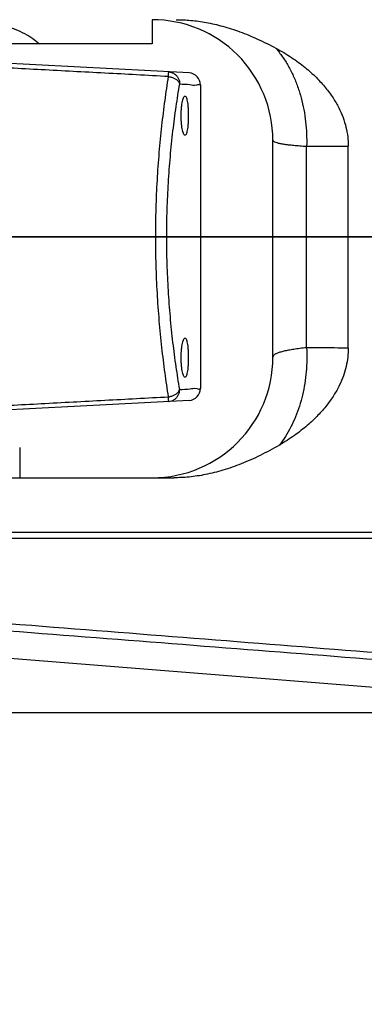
# Model space of a CAD drawing. Header units: millimetres. Extents: x 0 to 594, y 0 to 420.
# Tile 9 of 256: x 84.55 to 90.27, y 263.69 to 280.02. Entities that reach past the tile are written whole.
import ezdxf

# ---------------------------------------------------------------- set-up
doc = ezdxf.new("R2010")
doc.units = ezdxf.units.MM
doc.header["$LTSCALE"] = 32.67
doc.linetypes.add('CENTER', pattern=[0.6, 0.375, -0.075, 0.075, -0.075])
doc.linetypes.add('PHANTOM', pattern=[0.8, 0.45, -0.05, 0.1, -0.05, 0.1, -0.05])
doc.layers.get('0').update_dxf_attribs({"linetype": 'CONTINUOUS'})
for name, color, linetype in [('CRV', 7, 'CONTINUOUS'), ('DEFAULT_1', 7, 'CENTER'), ('DRIV_DIM', 7, 'CONTINUOUS')]:
    doc.layers.add(name, color=color, linetype=linetype)
doc.styles.get("Standard").update_dxf_attribs({"font": 'MS PGothic.ttf', "width": 0.8})
doc.dimstyles.new('DIMSTYLE_1', dxfattribs={"dimtxt": 3.8, "dimasz": 1.8, "dimexe": 0.18, "dimexo": 0.0625, "dimgap": 0.09, "dimtad": 1, "dimdec": 3, "dimlfac": 10, "dimdsep": 46, "dimtxsty": 'STANDARD', "dimblk": 'OPEN', "dimblk1": 'OPEN', "dimblk2": 'OPEN', "dimcen": 0.09, "dimadec": 0, "dimazin": 0, "dimtp": 0.001, "dimtm": 0.001, "dimtfac": 1, "dimtdec": 3, "dimtofl": 0, "dimtmove": 0, "dimatfit": 3, "dimldrblk": 'OPEN', "dimfxl": 1, "dimtolj": 1, "dimarcsym": 0})
doc.dimstyles.new('DIMSTYLE_3', dxfattribs={"dimtxt": 3.8, "dimasz": 1.8, "dimexe": 0.18, "dimexo": 0.0625, "dimgap": 0.09, "dimtad": 1, "dimdec": 3, "dimlfac": 10, "dimdsep": 46, "dimtxsty": 'STANDARD', "dimblk": 'OPEN', "dimblk1": 'OPEN', "dimblk2": 'OPEN', "dimcen": 0.09, "dimadec": 0, "dimazin": 0, "dimtp": 0.5, "dimtm": 0.5, "dimtfac": 1, "dimtdec": 3, "dimtofl": 0, "dimtmove": 0, "dimatfit": 3, "dimldrblk": 'OPEN', "dimfxl": 1, "dimtolj": 1, "dimarcsym": 0})
doc.dimstyles.new('DIMSTYLE_4', dxfattribs={"dimtxt": 3.8, "dimasz": 1.8, "dimexe": 0.18, "dimexo": 0.0625, "dimgap": 0.09, "dimtad": 1, "dimdec": 1, "dimlfac": 10, "dimdsep": 46, "dimtxsty": 'STANDARD', "dimblk": 'OPEN', "dimblk1": 'OPEN', "dimblk2": 'OPEN', "dimcen": 0.09, "dimadec": 0, "dimazin": 0, "dimtp": 0.1, "dimtm": 0.1, "dimtfac": 1, "dimtdec": 1, "dimtofl": 0, "dimtmove": 0, "dimatfit": 3, "dimldrblk": 'OPEN', "dimfxl": 1, "dimtolj": 1, "dimarcsym": 0})

# ---------------------------------------------------------------- blocks, each defined once
blk = doc.blocks.new('_OPEN')
at = {"color": 0, "linetype": 'ByBlock'}
for p, q in [((0, 0), (-1, 0.342)), ((-1, -0.342), (0, 0)), ((-1, 0), (0, 0))]:
    blk.add_line(p, q, dxfattribs=at)
blk = doc.blocks.new('*D2')
at = {"layer": 'DRIV_DIM', "color": 2, "linetype": 'Continuous'}
for p, q in [((94.274, 284.722), (44.799, 284.722)), ((46.799, 284.722), (46.799, 276.622)), ((46.799, 268.522), (46.799, 276.622)), ((94.274, 268.522), (44.799, 268.522))]:
    blk.add_line(p, q, dxfattribs=at)
at = {"layer": 'DRIV_DIM', "color": 2, "linetype": 'Continuous', "xscale": 1.8, "yscale": 1.8, "zscale": 1.8}
for p, rotation in [((46.799, 284.722), 90), ((46.799, 268.522), 270)]:
    blk.add_blockref('_OPEN', p, dxfattribs=dict(at, rotation=rotation))
at = {"layer": 'DRIV_DIM', "color": 2, "linetype": 'Continuous', "width": 0.8}
blk.add_text('162', height=3.8, rotation=90, dxfattribs=at).set_placement((45.849, 272.821))
blk = doc.blocks.new('*D26')
at = {"layer": 'DRIV_DIM', "color": 2, "linetype": 'Continuous'}
blk.add_line((46.588, 332.909), (139.754, 276.422), dxfattribs=at)
at = {"layer": 'DRIV_DIM', "color": 2, "linetype": 'Continuous', "xscale": 1.8, "yscale": 1.8, "zscale": 1.8, "rotation": 148.771321}
blk.add_blockref('_OPEN', (46.588, 332.909), dxfattribs=at)
at = {"layer": 'DRIV_DIM', "color": 2, "linetype": 'Continuous', "width": 0.8}
for s, p in [('R', (54.193, 329.409)), ('1089.5', (56.793, 327.833))]:
    blk.add_text(s, height=3.8, rotation=-31.2287, dxfattribs=at).set_placement(p)
blk = doc.blocks.new('*D29')
at = {"layer": 'DRIV_DIM', "color": 2, "linetype": 'Continuous'}
for p, q in [((141.231, 276.683), (215.21, 289.727)), ((138.254, 276.422), (63.133, 276.422))]:
    blk.add_line(p, q, dxfattribs=at)
for points in [[(212.302, 291.035), (213.241, 289.38), (213.512, 291.263)], [(64.539, 278.23), (65.133, 276.422), (65.77, 278.215)]]:
    blk.add_lwpolyline(points, dxfattribs=at)
for start, end in [(10, 95), (95, 180)]:
    blk.add_arc((139.754, 276.422), 74.621, start, end, dxfattribs=at)
at = {"layer": 'DRIV_DIM', "color": 2, "linetype": 'Continuous', "width": 0.766667}
blk.add_text('170%%d', height=3.8, rotation=15.7929, dxfattribs=at).set_placement((113.317, 348.481))
blk = doc.blocks.new('*D30')
at = {"layer": 'DRIV_DIM', "color": 2, "linetype": 'Continuous'}
for p, q in [((138.254, 276.422), (63.088, 276.422)), ((141.231, 276.162), (215.255, 263.109))]:
    blk.add_line(p, q, dxfattribs=at)
for points in [[(65.725, 274.63), (65.088, 276.422), (64.494, 274.615)], [(213.556, 261.574), (213.285, 263.457), (212.346, 261.802)]]:
    blk.add_lwpolyline(points, dxfattribs=at)
for start, end in [(180, 265), (265, 350)]:
    blk.add_arc((139.754, 276.422), 74.666, start, end, dxfattribs=at)
at = {"layer": 'DRIV_DIM', "color": 2, "linetype": 'Continuous', "width": 0.766667}
blk.add_text('170%%d', height=3.8, rotation=-27.3246, dxfattribs=at).set_placement((97.66, 207.647))
blk = doc.blocks.new('*D31')
at = {"layer": 'DRIV_DIM', "color": 2, "linetype": 'Continuous'}
blk.add_line((54.93, 356.938), (139.754, 276.422), dxfattribs=at)
at = {"layer": 'DRIV_DIM', "color": 2, "linetype": 'Continuous', "xscale": 1.8, "yscale": 1.8, "zscale": 1.8, "rotation": 136.492477}
blk.add_blockref('_OPEN', (54.93, 356.938), dxfattribs=at)
at = {"layer": 'DRIV_DIM', "color": 2, "linetype": 'Continuous', "width": 0.8}
for s, p in [('R', (65.672, 348.051)), ('1169.5', (67.877, 345.958))]:
    blk.add_text(s, height=3.8, rotation=-43.5075, dxfattribs=at).set_placement(p)

msp = doc.modelspace()

# ---------------------------------------------------------------- linework, layer by layer
at = {"color": 7, "linetype": 'Continuous'}
for p, q in [((86.75357, 280.02232), (86.75357, 279.62232)), ((86.75357, 279.62232), (83.60004, 279.62232)), ((87.36403, 279.13835), (83.86665, 279.32164)), ((87.55357, 278.93899), (87.55357, 273.90566)), ((88.75357, 274.42232), (88.75357, 278.02232)), ((87.36403, 273.7063), (83.86665, 273.52301)), ((84.55357, 272.92232), (84.55357, 272.42232)), ((74.72872, 272.42232), (87.11038, 272.42232)), ((74.95854, 271.52232), (107.75357, 271.52232)), ((75.05359, 271.42232), (107.75357, 271.42232)), ((77.60357, 269.97432), (95.73367, 268.52391))]:
    msp.add_line(p, q, dxfattribs=at)
for centre, radius, start, end in [((86.75357, 278.02232), 2, 0, 90.000007), ((87.35357, 278.93862), 0.2, 0, 87), ((86.75357, 274.42232), 2, 270, 360), ((87.35357, 273.90602), 0.2, 273, 360)]:
    msp.add_arc(centre, radius, start, end, dxfattribs=at)
for points, knots in [([(83.63998, 280.02232), (83.71595, 280.02232), (83.86588, 280.01528), (84.08378, 279.98428), (84.28687, 279.93522), (84.47015, 279.87142), (84.63083, 279.79658), (84.76802, 279.71428), (84.84844, 279.65327), (84.88456, 279.62232)], [0, 0, 0, 0, 0.22792915, 0.44947284, 0.65933709, 0.85373267, 1.03074045, 1.19013184, 1.33282839, 1.33282839, 1.33282839, 1.33282839]), ([(87.15134, 280.02232), (87.23165, 280.02232), (87.39787, 280.01448), (87.65468, 279.9789), (87.92645, 279.91625), (88.21174, 279.8241), (88.50706, 279.70179), (88.70345, 279.60347), (88.80271, 279.55012)], [0, 0, 0, 0, 0.24091668, 0.49841355, 0.77679291, 1.07652666, 1.39677057, 1.73483995, 1.73483995, 1.73483995, 1.73483995]), ([(88.80271, 279.55012), (88.8917, 279.5023), (89.05889, 279.40279), (89.2837, 279.23836), (89.4727, 279.06933), (89.62743, 278.89977), (89.75137, 278.73137), (89.84774, 278.56528), (89.91943, 278.40186), (89.96888, 278.2408), (89.99763, 278.08242), (90.00393, 277.97734), (90.00392, 277.92583)], [0, 0, 0, 0, 0.30306155, 0.5827037, 0.83432109, 1.0624984, 1.2701114, 1.46040136, 1.63740201, 1.80431657, 1.96469726, 2.11922269, 2.11922269, 2.11922269, 2.11922269]), ([(87.23193, 278.42984), (87.23193, 278.4523), (87.23285, 278.49627), (87.23693, 278.55976), (87.24344, 278.61772), (87.25203, 278.66748), (87.26207, 278.70783), (87.27324, 278.735), (87.28374, 278.75265), (87.29247, 278.75423), (87.29461, 278.75424)], [0, 0, 0, 0, 0.067393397, 0.131857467, 0.190880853, 0.242102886, 0.283760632, 0.314018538, 0.333008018, 0.339406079, 0.339406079, 0.339406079, 0.339406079]), ([(87.29461, 278.75424), (87.29668, 278.75424), (87.30521, 278.75275), (87.31513, 278.73509), (87.32517, 278.70806), (87.33386, 278.66779), (87.34105, 278.61804), (87.34636, 278.56001), (87.34962, 278.49639), (87.35035, 278.45235), (87.35035, 278.42984)], [0, 0, 0, 0, 0.006215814, 0.024722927, 0.054440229, 0.095679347, 0.146661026, 0.205699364, 0.270263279, 0.337791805, 0.337791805, 0.337791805, 0.337791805]), ([(87.29461, 278.10544), (87.29248, 278.10544), (87.28377, 278.107), (87.27326, 278.12464), (87.26209, 278.15178), (87.25205, 278.1921), (87.24345, 278.24183), (87.23694, 278.29978), (87.23285, 278.36333), (87.23193, 278.40734), (87.23193, 278.42984)], [0, 0, 0, 0, 0.00636716, 0.025339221, 0.055571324, 0.097212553, 0.148386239, 0.20741471, 0.271898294, 0.339406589, 0.339406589, 0.339406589, 0.339406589]), ([(87.35035, 278.42984), (87.35035, 278.40736), (87.34962, 278.36335), (87.34636, 278.29977), (87.34106, 278.24172), (87.33387, 278.19196), (87.32519, 278.15167), (87.31514, 278.12462), (87.30523, 278.10694), (87.29669, 278.10544), (87.29461, 278.10544)], [0, 0, 0, 0, 0.067436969, 0.13199615, 0.191028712, 0.242049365, 0.283294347, 0.313027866, 0.331546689, 0.337791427, 0.337791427, 0.337791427, 0.337791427]), ([(90.0041, 274.57396), (90.00406, 274.67941), (90.00393, 275.1688), (90.00379, 276.04284), (90.00379, 277.05467), (90.00387, 277.68258), (90.00392, 277.92583)], [0, 0, 0, 0, 0.31637114, 1.4681512, 2.62211625, 3.35187803, 3.35187803, 3.35187803, 3.35187803]), ([(87.23193, 274.4148), (87.23193, 274.43727), (87.23285, 274.48123), (87.23693, 274.54473), (87.24344, 274.60269), (87.25203, 274.65244), (87.26207, 274.69279), (87.27324, 274.71996), (87.28374, 274.73762), (87.29247, 274.7392), (87.29461, 274.7392)], [0, 0, 0, 0, 0.067393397, 0.131857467, 0.190880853, 0.242102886, 0.283760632, 0.314018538, 0.333008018, 0.339406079, 0.339406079, 0.339406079, 0.339406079]), ([(87.29461, 274.7392), (87.29668, 274.73921), (87.30521, 274.73772), (87.31513, 274.72006), (87.32517, 274.69303), (87.33386, 274.65275), (87.34105, 274.60301), (87.34636, 274.54497), (87.34962, 274.48135), (87.35035, 274.43731), (87.35035, 274.4148)], [0, 0, 0, 0, 0.006215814, 0.024722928, 0.054440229, 0.095679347, 0.146661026, 0.205699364, 0.270263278, 0.337791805, 0.337791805, 0.337791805, 0.337791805]), ([(90.0041, 274.57396), (90.00411, 274.52395), (89.99816, 274.42186), (89.97101, 274.26774), (89.92425, 274.11044), (89.85625, 273.95004), (89.76455, 273.78609), (89.64647, 273.61922), (89.49936, 273.45082), (89.32007, 273.28221), (89.10647, 273.11651), (88.94717, 273.01484), (88.86209, 272.96549)], [0, 0, 0, 0, 0.15001769, 0.30596967, 0.4685014, 0.64125395, 0.82756353, 1.03100419, 1.2534043, 1.4972628, 1.76821361, 2.06328788, 2.06328788, 2.06328788, 2.06328788]), ([(87.29461, 274.0904), (87.29248, 274.09041), (87.28377, 274.09197), (87.27326, 274.1096), (87.26209, 274.13674), (87.25205, 274.17707), (87.24345, 274.2268), (87.23694, 274.28475), (87.23285, 274.34829), (87.23193, 274.3923), (87.23193, 274.4148)], [0, 0, 0, 0, 0.00636716, 0.025339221, 0.055571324, 0.097212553, 0.148386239, 0.20741471, 0.271898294, 0.339406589, 0.339406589, 0.339406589, 0.339406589]), ([(87.35035, 274.4148), (87.35035, 274.39232), (87.34962, 274.34832), (87.34636, 274.28473), (87.34106, 274.22668), (87.33387, 274.17693), (87.32519, 274.13663), (87.31514, 274.10959), (87.30523, 274.09191), (87.29669, 274.0904), (87.29461, 274.0904)], [0, 0, 0, 0, 0.067436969, 0.13199615, 0.191028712, 0.242049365, 0.283294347, 0.313027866, 0.331546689, 0.337791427, 0.337791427, 0.337791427, 0.337791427]), ([(88.86209, 272.96549), (88.75679, 272.90442), (88.54891, 272.79174), (88.23542, 272.65082), (87.93241, 272.54451), (87.64355, 272.47224), (87.37121, 272.43133), (87.19517, 272.42232), (87.11038, 272.42232)], [0, 0, 0, 0, 0.36518151, 0.70873442, 1.03007068, 1.32723291, 1.60068249, 1.85503805, 1.85503805, 1.85503805, 1.85503805])]:
    msp.add_open_spline(points, degree=3, knots=knots, dxfattribs=at)
at = {"color": 9, "linetype": 'Continuous'}
for points, knots in [([(88.80271, 279.55012), (88.84085, 279.50546), (88.91368, 279.41061), (89.01024, 279.25631), (89.09493, 279.08924), (89.16691, 278.91113), (89.22542, 278.72384), (89.26988, 278.52929), (89.29982, 278.3295), (89.31496, 278.12654), (89.31506, 277.99043), (89.31261, 277.9224)], [0, 0, 0, 0, 0.1761891, 0.35806963, 0.54531549, 0.7374136, 0.933694, 1.13335968, 1.3355158, 1.53919823, 1.74340134, 1.74340134, 1.74340134, 1.74340134]), ([(87.02271, 279.07893), (86.66984, 279.09777), (85.96629, 279.13533), (84.91427, 279.19145), (84.21512, 279.22873), (83.86665, 279.24731)], [0, 0, 0, 0, 1.06013245, 2.11365074, 3.16055428, 3.16055428, 3.16055428, 3.16055428]), ([(87.02271, 273.76571), (87.00189, 273.89704), (86.96186, 274.16905), (86.91006, 274.58954), (86.867, 275.03135), (86.83483, 275.48785), (86.81501, 275.95311), (86.80833, 276.42231), (86.81501, 276.89151), (86.83483, 277.35677), (86.867, 277.81327), (86.91006, 278.25509), (86.96186, 278.67558), (87.00189, 278.9476), (87.02271, 279.07893)], [0, 0, 0, 0, 0.39892657, 0.8247344, 1.27086556, 1.73049865, 2.1974418, 2.66774349, 3.1380457, 3.60498892, 4.06462237, 4.51075783, 4.93657396, 5.33551063, 5.33551063, 5.33551063, 5.33551063]), ([(87.02271, 279.07894), (87.02306, 279.08974), (87.02491, 279.11017), (87.02083, 279.1309), (87.02952, 279.15588), (87.02271, 279.15623)], [0, 0, 0, 0, 0.0324200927, 0.0568854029, 0.0773455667, 0.0773455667, 0.0773455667, 0.0773455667]), ([(87.02271, 279.15623), (87.03917, 279.15537), (87.07206, 279.14933), (87.11741, 279.12795), (87.15604, 279.09563), (87.18548, 279.05446), (87.20383, 279.0071), (87.208, 278.97334), (87.20792, 278.95651)], [0, 0, 0, 0, 0.049440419, 0.099015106, 0.148823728, 0.198906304, 0.249233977, 0.299717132, 0.299717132, 0.299717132, 0.299717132]), ([(87.02271, 279.07894), (87.04052, 279.07654), (87.07515, 279.06889), (87.12287, 279.04958), (87.16296, 279.02366), (87.19279, 278.99281), (87.20478, 278.96846), (87.20792, 278.95651)], [0, 0, 0, 0, 0.053900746, 0.105820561, 0.153664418, 0.196113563, 0.233180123, 0.233180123, 0.233180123, 0.233180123]), ([(87.20792, 273.88813), (87.18685, 274.01334), (87.14632, 274.2727), (87.09387, 274.67375), (87.05025, 275.09522), (87.01767, 275.53073), (86.9976, 275.97464), (86.99083, 276.42231), (86.9976, 276.86999), (87.01767, 277.3139), (87.05025, 277.74941), (87.09386, 278.17088), (87.14632, 278.57194), (87.18684, 278.8313), (87.20792, 278.95651)], [0, 0, 0, 0, 0.38090016, 0.787433, 1.21326157, 1.65188982, 2.09743224, 2.54614996, 2.99486769, 3.44040972, 3.87903787, 4.3048701, 4.71141048, 5.09231984, 5.09231984, 5.09231984, 5.09231984]), ([(87.20792, 278.95651), (87.26425, 278.95359), (87.36812, 278.95811), (87.45325, 278.92595), (87.54649, 278.95788), (87.54649, 278.93899)], [0, 0, 0, 0, 0.169199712, 0.282352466, 0.339021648, 0.339021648, 0.339021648, 0.339021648]), ([(88.75357, 278.02232), (88.75357, 278.0171), (88.76228, 278.00442), (88.78597, 277.99275), (88.82242, 277.98031), (88.87275, 277.96898), (88.93664, 277.95801), (89.01367, 277.94784), (89.10312, 277.93841), (89.20414, 277.92978), (89.27528, 277.9248), (89.31261, 277.9224)], [0, 0, 0, 0, 0.015675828, 0.041061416, 0.079219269, 0.130795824, 0.195730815, 0.273625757, 0.363840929, 0.465546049, 0.577780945, 0.577780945, 0.577780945, 0.577780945]), ([(89.31272, 274.57935), (89.31267, 274.85724), (89.31259, 275.4139), (89.31254, 276.24958), (89.31253, 277.08604), (89.31259, 277.64373), (89.31261, 277.9224)], [0, 0, 0, 0, 0.83369059, 1.66997634, 2.50704426, 3.34305662, 3.34305662, 3.34305662, 3.34305662]), ([(89.31261, 277.9224), (89.38992, 277.9228), (89.54404, 277.92358), (89.77448, 277.92473), (89.9276, 277.92547), (90.00392, 277.92583)], [0, 0, 0, 0, 0.231923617, 0.462363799, 0.691313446, 0.691313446, 0.691313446, 0.691313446]), ([(89.31272, 274.57935), (89.27541, 274.57559), (89.20427, 274.56776), (89.10329, 274.55421), (89.01381, 274.53939), (88.93666, 274.52336), (88.87255, 274.50617), (88.82184, 274.48793), (88.7848, 274.46853), (88.76035, 274.44775), (88.75357, 274.43002), (88.75357, 274.42232)], [0, 0, 0, 0, 0.112494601, 0.214672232, 0.305615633, 0.38455761, 0.450963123, 0.504624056, 0.545849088, 0.57602045, 0.599113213, 0.599113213, 0.599113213, 0.599113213]), ([(89.31271, 274.57935), (89.31647, 274.51323), (89.31923, 274.38073), (89.30915, 274.18266), (89.28494, 273.98692), (89.24684, 273.79544), (89.19522, 273.61011), (89.13059, 273.43274), (89.05355, 273.26506), (88.96487, 273.10873), (88.89751, 273.01159), (88.86209, 272.96549)], [0, 0, 0, 0, 0.19867886, 0.39716161, 0.59451818, 0.78984738, 0.98230099, 1.1711084, 1.35560175, 1.53524166, 1.70964339, 1.70964339, 1.70964339, 1.70964339]), ([(90.0041, 274.57396), (89.92777, 274.57453), (89.77462, 274.5757), (89.54416, 274.57749), (89.39003, 274.57872), (89.31272, 274.57935)], [0, 0, 0, 0, 0.228988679, 0.459458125, 0.691400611, 0.691400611, 0.691400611, 0.691400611]), ([(87.02271, 273.68841), (87.03917, 273.68927), (87.07206, 273.69531), (87.11741, 273.7167), (87.15604, 273.74901), (87.18548, 273.79019), (87.20383, 273.83755), (87.208, 273.87131), (87.20792, 273.88813)], [0, 0, 0, 0, 0.049440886, 0.099015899, 0.148824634, 0.198907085, 0.249234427, 0.299717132, 0.299717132, 0.299717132, 0.299717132]), ([(87.02271, 273.76571), (87.04052, 273.76811), (87.07515, 273.77576), (87.12286, 273.79506), (87.16296, 273.82098), (87.19279, 273.85183), (87.20478, 273.87619), (87.20792, 273.88813)], [0, 0, 0, 0, 0.053899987, 0.105819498, 0.153663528, 0.196113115, 0.233180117, 0.233180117, 0.233180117, 0.233180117]), ([(87.20792, 273.88813), (87.26425, 273.89105), (87.36812, 273.88654), (87.45325, 273.9187), (87.54649, 273.88677), (87.54649, 273.90566)], [0, 0, 0, 0, 0.16919965, 0.282352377, 0.339021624, 0.339021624, 0.339021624, 0.339021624]), ([(83.86665, 273.59733), (84.21512, 273.61591), (84.91427, 273.65319), (85.96629, 273.70931), (86.66984, 273.74687), (87.02271, 273.76571)], [0, 0, 0, 0, 1.04690354, 2.10042183, 3.16055428, 3.16055428, 3.16055428, 3.16055428]), ([(87.02271, 273.68841), (87.02952, 273.68877), (87.02083, 273.71375), (87.02491, 273.73447), (87.02306, 273.75491), (87.02271, 273.76571)], [0, 0, 0, 0, 0.0204601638, 0.0449254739, 0.0773455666, 0.0773455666, 0.0773455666, 0.0773455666]), ([(95.76115, 269.09557), (94.00581, 269.23612), (90.33643, 269.52858), (84.59413, 269.98225), (80.60709, 270.2945), (78.53422, 270.45618)], [0, 0, 0, 0, 5.28285382, 11.0430588, 17.28058198, 17.28058198, 17.28058198, 17.28058198]), ([(95.75279, 268.98532), (93.99748, 269.12435), (90.32814, 269.41365), (84.5859, 269.86232), (80.5989, 270.1711), (78.52604, 270.33098)], [0, 0, 0, 0, 5.28242615, 11.0421779, 17.27922393, 17.27922393, 17.27922393, 17.27922393])]:
    msp.add_open_spline(points, degree=3, knots=knots, dxfattribs=at)
at = {"layer": 'CRV', "color": 8, "linetype": 'PHANTOM'}
for radius in [116.9528, 108.9528]:
    msp.add_arc((139.75357, 276.42232), radius, 10, 350, dxfattribs=at)
at = {"layer": 'DEFAULT_1', "color": 7, "linetype": 'CENTER'}
msp.add_line((58.82771, 276.42232), (163.46466, 276.42232), dxfattribs=at)

# ---------------------------------------------------------------- dimensions: what is measured, and where the dimension line sits
at = {"layer": 'DRIV_DIM', "color": 2, "linetype": 'Continuous'}
for mpoint, picture, middle in [((54.92958, 356.93845), '*D31', (74.6974, 342.10405)), ((46.5875, 332.90946), '*D26', (64.27638, 325.51751))]:
    dim = msp.add_radius_dim(center=(139.75357, 276.42232), mpoint=mpoint, dimstyle='DIMSTYLE_4', dxfattribs=at)
    dim.commit()
    dim.dimension.update_dxf_attribs({"geometry": picture, "text_midpoint": middle, "dimtype": 164})
for base, line1, line2, picture, middle in [((133.24994, 350.75919), ((141.23078, 276.68279), (215.21035, 289.72739)), ((63.13275, 276.42232), (138.25357, 276.42232)), '*D29', (118.40696, 351.89523)), ((133.24601, 202.04059), ((138.25357, 276.42232), (63.08772, 276.42232)), ((215.2547, 263.10944), (141.23078, 276.16185)), '*D30', (103.70872, 206.66028))]:
    dim = msp.add_angular_dim_2l(base=base, line1=line1, line2=line2, dimstyle='DIMSTYLE_3', dxfattribs=at)
    dim.commit()
    dim.dimension.update_dxf_attribs({"geometry": picture, "text_midpoint": middle, "dimtype": 162})
dim = msp.add_linear_dim(base=(46.79874, 268.52232), p1=(94.27354, 284.72232), p2=(94.27354, 268.52232), angle=270, dimstyle='DIMSTYLE_1', dxfattribs=at)
dim.commit()
dim.dimension.update_dxf_attribs({"geometry": '*D2', "text_midpoint": (43.94874, 277.38116), "dimtype": 160})

doc.saveas('drawing.dxf')
